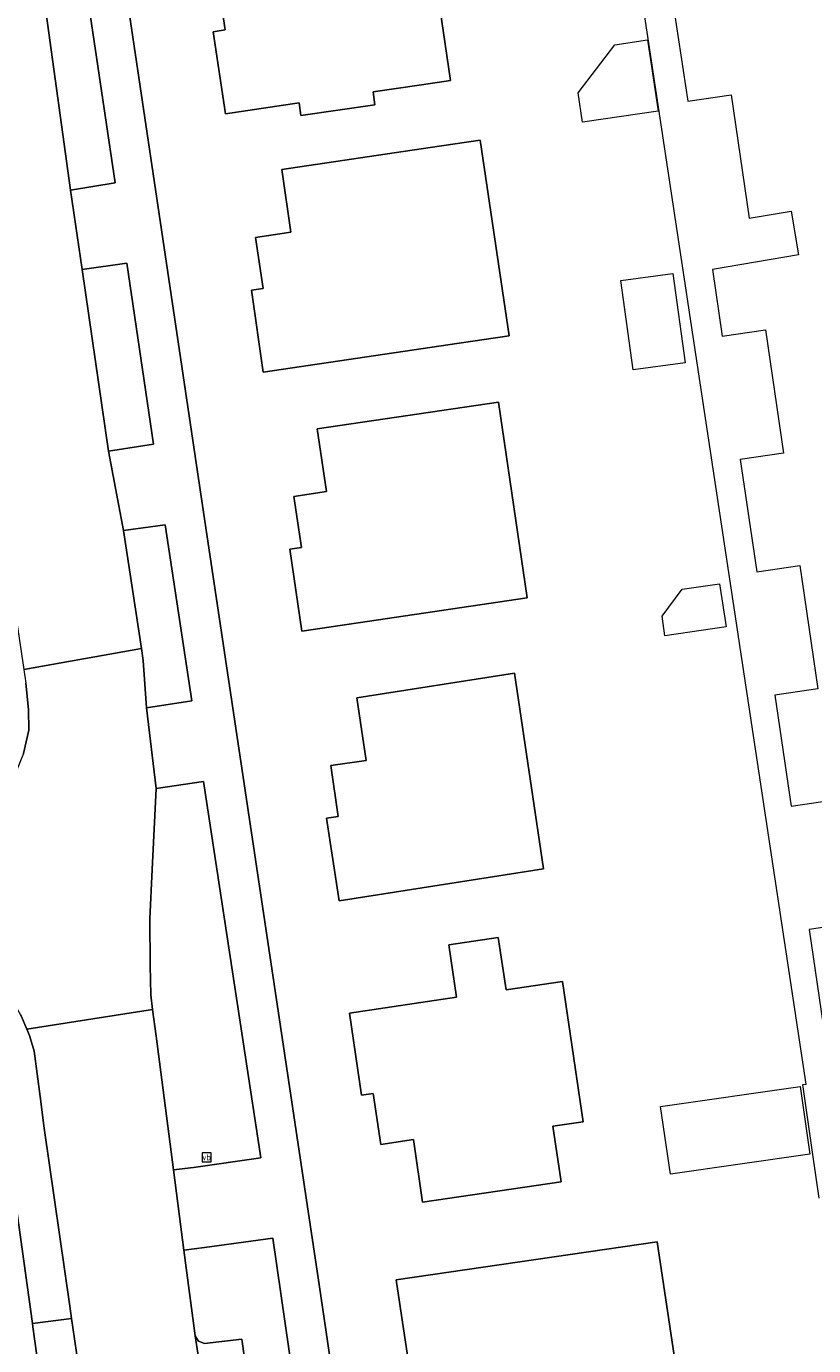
# Model space of a CAD drawing. Header units: metres. Extents: x 102746 to 103541, y 468531 to 469408.
# Tile 54 of 87: x 103301 to 103340, y 468860 to 468927. Entities that reach past the tile are written whole.
import ezdxf
from ezdxf.enums import TextEntityAlignment as Align

# ---------------------------------------------------------------- set-up
doc = ezdxf.new("R2010")
doc.units = ezdxf.units.M
doc.layers.get('0').update_dxf_attribs({"lineweight": 25})
doc.layers.add('B-RO-OG-BGT-G', color=253, linetype='Continuous', lineweight=13)
doc.styles.add('NLCS-ISO', font='txt')

# ---------------------------------------------------------------- blocks, each defined once
blk = doc.blocks.new('SIE-WEG_VERKEERSBORD-SO')
at = {"color": 0, "linetype": 'ByBlock', "lineweight": 18}
blk.add_lwpolyline([(-1.125, -1.125), (1.125, -1.125), (1.125, 1.125), (-1.125, 1.125)], close=True, dxfattribs=at)
at = {"color": 0, "linetype": 'ByBlock', "lineweight": 18, "style": 'NLCS-ISO'}
blk.add_text('vb', height=1.5, dxfattribs=at).set_placement((0, 0), align=Align.MIDDLE_CENTER)

msp = doc.modelspace()

# ---------------------------------------------------------------- linework, layer by layer
at = {"layer": 'B-RO-OG-BGT-G', "color": 252, "flags": 128}
for points in [[(103368.85, 469022.347), (103293.495, 469011.303), (103293.724, 469009.331), (103294.787, 469002.256), (103295.421, 468998.055), (103295.707, 468996.108), (103296.479, 468990.857), (103297.924, 468980.96), (103298.148, 468979.427), (103300.679, 468962.19), (103301.308, 468957.91), (103301.348, 468957.633), (103309.678, 468901.625), (103315.12, 468865.346), (103315.401, 468863.436), (103320.431, 468829.2)], [(103289.625, 468967.646), (103291.382, 468955.701), (103292.603, 468947.186), (103294.437, 468935.463), (103295.711, 468926.904), (103297.43, 468915.139), (103298.631, 468906.851), (103298.808, 468905.675), (103300.488, 468894.49), (103306.42, 468895.535), (103305.518, 468901.502), (103304.764, 468905.501), (103303.438, 468914.672), (103302.835, 468918.672), (103301.606, 468927.588), (103300.935, 468931.612), (103297.195, 468956.997), (103296.561, 468961.027)], [(103320.431, 468829.2), (103315.401, 468863.436), (103315.12, 468865.346), (103309.678, 468901.625), (103301.348, 468957.633), (103301.308, 468957.91), (103300.679, 468962.19)], [(103332.731, 468931.698), (103334.021, 468923.169), (103336.2, 468923.489), (103336.656, 468920.376), (103337.111, 468917.263), (103339.231, 468917.622), (103339.606, 468915.407), (103335.265, 468914.673), (103335.758, 468911.308), (103337.937, 468911.627), (103338.393, 468908.514), (103338.848, 468905.401), (103336.67, 468905.082), (103337.5, 468899.411), (103339.679, 468899.73), (103340.135, 468896.617), (103340.591, 468893.504), (103338.412, 468893.185), (103339.233, 468887.577), (103341.412, 468887.896)], [(103303.788, 468927.887), (103305.097, 468919.04), (103302.835, 468918.672), (103303.438, 468914.672), (103305.695, 468914.988), (103307.038, 468905.858), (103304.764, 468905.501), (103305.518, 468901.502), (103307.63, 468901.783), (103308.962, 468892.9), (103306.688, 468892.553), (103307.177, 468888.483), (103309.558, 468888.83), (103312.461, 468869.839), (103309.052, 468869.35), (103308.046, 468869.219), (103308.573, 468865.168), (103309.602, 468865.302), (103313.053, 468865.779), (103318.014, 468831.553)], [(103340.652, 468867.805), (103340.315, 468870.119), (103339.819, 468873.528), (103339.989, 468873.553), (103331.828, 468927.538)], [(103300.327, 468877.044), (103300.349, 468877.003), (103300.635, 468876.325), (103306.99, 468877.318), (103306.894, 468878.059), (103306.874, 468879.546), (103306.842, 468881.89), (103306.969, 468884.39), (103307.177, 468888.483), (103306.688, 468892.553), (103306.512, 468894.929), (103306.42, 468895.535), (103300.488, 468894.49), (103300.593, 468893.788), (103300.716, 468892.461), (103300.738, 468891.415), (103300.463, 468890.238), (103300.106, 468889.328), (103299.907, 468888.924)], [(103300.463, 468890.238), (103300.738, 468891.415), (103300.716, 468892.461), (103300.593, 468893.788)], [(103342.324, 468881.67), (103340.145, 468881.351), (103340.852, 468876.521)], [(103299.202, 468873.24), (103299.565, 468871.282), (103300.924, 468861.464), (103302.893, 468861.72), (103302.801, 468862.341), (103301.514, 468871.336), (103301.315, 468872.934), (103301.009, 468875.21), (103300.767, 468876.013), (103300.635, 468876.325), (103300.349, 468877.003), (103300.19, 468877.296)], [(103306.075, 468826.045), (103306.061, 468826.184), (103305.996, 468826.771), (103304.548, 468835.33), (103304.353, 468836.721), (103303.37, 468843.747), (103302.864, 468847.362), (103301.813, 468855.004), (103300.946, 468861.305), (103300.924, 468861.464), (103299.565, 468871.282), (103299.202, 468873.24), (103299.029, 468873.919), (103298.753, 468874.697), (103298.293, 468875.48), (103297.651, 468876.244), (103297.434, 468876.407)], [(103323.724, 468834.148), (103319.295, 468863.671), (103332.467, 468865.601), (103334.398, 468852.77), (103360.741, 468868.667), (103362.331, 468857.312)]]:
    msp.add_lwpolyline(points, dxfattribs=at)
for points in [[(103310.655, 468926.764), (103310.268, 468929.343), (103312.054, 468929.611), (103311.576, 468932.768), (103320.582, 468934.095), (103322.037, 468924.213), (103320.572, 468923.997), (103318.12, 468923.635), (103318.209, 468922.978), (103314.476, 468922.44), (103314.388, 468923.084), (103310.672, 468922.535), (103310.056, 468926.675)], [(103310.655, 468926.764), (103310.056, 468926.675), (103310.672, 468922.535), (103314.388, 468923.084), (103314.476, 468922.44), (103318.209, 468922.978), (103318.12, 468923.635), (103320.572, 468923.997), (103322.037, 468924.213), (103320.582, 468934.095), (103311.576, 468932.768), (103312.054, 468929.611), (103310.268, 468929.343)], [(103301.606, 468927.588), (103302.835, 468918.672), (103305.097, 468919.04), (103303.788, 468927.887)], [(103330.338, 468926.018), (103331.98, 468926.266), (103332.525, 468922.664), (103328.705, 468922.102), (103328.484, 468923.598)], [(103312.191, 468916.296), (103313.977, 468916.563), (103313.514, 468919.722), (103321.012, 468920.826), (103323.537, 468921.198), (103324.991, 468911.323), (103322.467, 468910.951), (103312.571, 468909.489), (103311.977, 468913.631), (103312.574, 468913.712)], [(103312.191, 468916.296), (103312.574, 468913.712), (103311.977, 468913.631), (103312.571, 468909.489), (103322.467, 468910.951), (103324.991, 468911.323), (103323.537, 468921.198), (103321.012, 468920.826), (103313.514, 468919.722), (103313.977, 468916.563)], [(103303.438, 468914.672), (103304.764, 468905.501), (103307.038, 468905.858), (103305.695, 468914.988)], [(103333.881, 468909.967), (103331.256, 468909.607), (103330.637, 468914.113), (103333.263, 468914.473)], [(103313.918, 468900.556), (103314.502, 468900.642), (103314.123, 468903.221), (103315.765, 468903.47), (103315.307, 468906.631), (103324.456, 468907.979), (103325.911, 468898.097), (103314.528, 468896.42)], [(103313.918, 468900.556), (103314.528, 468896.42), (103325.911, 468898.097), (103324.456, 468907.979), (103315.307, 468906.631), (103315.765, 468903.47), (103314.123, 468903.221), (103314.502, 468900.642)], [(103306.688, 468892.553), (103308.962, 468892.9), (103307.63, 468901.783), (103305.518, 468901.502), (103306.42, 468895.535), (103306.512, 468894.929)], [(103335.626, 468898.813), (103335.949, 468896.635), (103332.865, 468896.178), (103332.718, 468897.17), (103333.73, 468898.532)], [(103316.364, 468887.062), (103315.992, 468889.636), (103317.768, 468889.894), (103317.31, 468893.054), (103325.274, 468894.292), (103326.732, 468884.42), (103316.403, 468882.81), (103315.779, 468886.974)], [(103316.364, 468887.062), (103315.779, 468886.974), (103316.403, 468882.81), (103326.732, 468884.42), (103325.274, 468894.292), (103317.31, 468893.054), (103317.768, 468889.894), (103315.992, 468889.636)], [(103308.046, 468869.219), (103309.052, 468869.35), (103312.461, 468869.839), (103309.558, 468888.83), (103307.177, 468888.483), (103306.969, 468884.39), (103306.842, 468881.89), (103306.874, 468879.546), (103306.894, 468878.059), (103306.99, 468877.318), (103307.164, 468875.982)], [(103322.338, 468877.935), (103321.947, 468880.582), (103324.449, 468880.951), (103324.84, 468878.305), (103327.692, 468878.726), (103328.734, 468871.658), (103327.201, 468871.433), (103327.615, 468868.623), (103320.622, 468867.593), (103320.164, 468870.753), (103318.522, 468870.503), (103318.135, 468873.086), (103317.544, 468872.999), (103316.935, 468877.137)], [(103322.338, 468877.935), (103316.935, 468877.137), (103317.544, 468872.999), (103318.135, 468873.086), (103318.522, 468870.503), (103320.164, 468870.753), (103320.622, 468867.593), (103327.615, 468868.623), (103327.201, 468871.433), (103328.734, 468871.658), (103327.692, 468878.726), (103324.84, 468878.305), (103324.449, 468880.951), (103321.947, 468880.582)], [(103309.136, 468860.847), (103308.573, 468865.168), (103308.046, 468869.219), (103307.164, 468875.982), (103306.99, 468877.318), (103300.635, 468876.325), (103300.767, 468876.013), (103301.009, 468875.21), (103301.315, 468872.934), (103301.514, 468871.336), (103302.801, 468862.341), (103302.893, 468861.72), (103303.708, 468856.233), (103303.859, 468855.186), (103304.853, 468848.306), (103305.432, 468844.015), (103306.142, 468838.76), (103306.433, 468836.906), (103307.119, 468832.529), (103313.369, 468833.404)], [(103332.647, 468872.418), (103339.694, 468873.43), (103340.183, 468870.024), (103333.136, 468869.012)], [(103335.887, 468841.446), (103346.335, 468847.715), (103362.331, 468857.312), (103360.741, 468868.667), (103334.398, 468852.77), (103332.467, 468865.601), (103319.295, 468863.671), (103323.724, 468834.148)], [(103313.053, 468865.779), (103309.602, 468865.302), (103308.573, 468865.168), (103309.136, 468860.847), (103309.312, 468860.575), (103309.613, 468860.453), (103311.487, 468860.682), (103315.287, 468833.641), (103315.177, 468833.476), (103313.671, 468833.245), (103313.484, 468833.102), (103313.452, 468832.868), (103313.842, 468830.964), (103318.014, 468831.553)], [(103301.813, 468855.004), (103303.859, 468855.186), (103303.708, 468856.233), (103302.893, 468861.72), (103300.924, 468861.464), (103300.946, 468861.305)], [(103311.487, 468860.682), (103309.613, 468860.453), (103309.312, 468860.575), (103309.136, 468860.847), (103313.369, 468833.404), (103313.452, 468832.868), (103313.484, 468833.102), (103313.671, 468833.245), (103315.177, 468833.476), (103315.287, 468833.641)]]:
    msp.add_lwpolyline(points, close=True, dxfattribs=at)

# ---------------------------------------------------------------- block references
at = {"layer": 'B-RO-OG-BGT-G', "color": 252, "xscale": 0.2, "yscale": 0.2, "zscale": 0.2}
msp.add_blockref('SIE-WEG_VERKEERSBORD-SO', (103309.715, 468869.859), dxfattribs=at)

doc.saveas('drawing.dxf')
